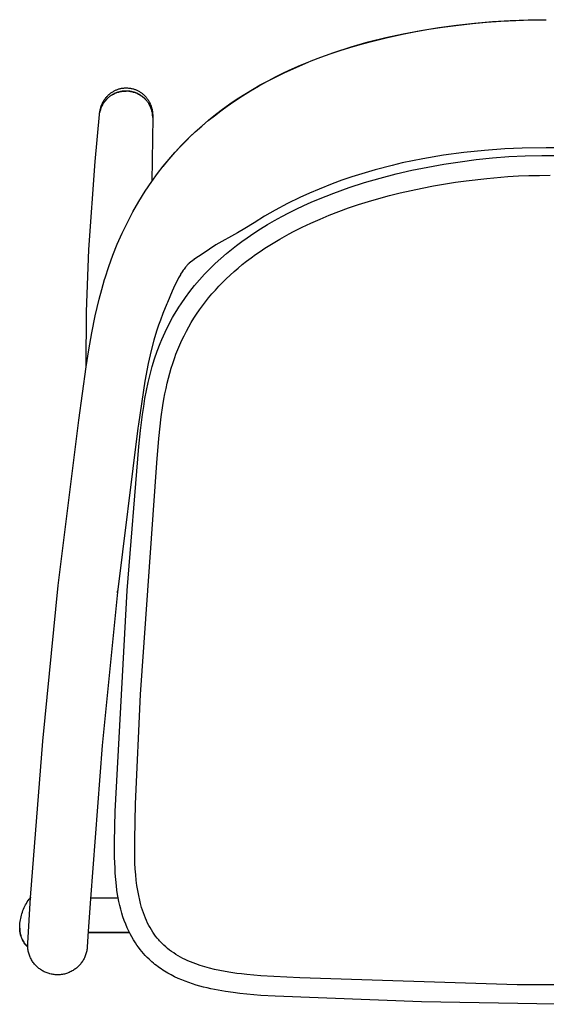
# Model space of a CAD drawing. Extents: x 27336 to 31322, y 10402 to 12001.
# Tile 4 of 12: x 27520 to 27802, y 11473 to 12001. Entities that reach past the tile are written whole.
import ezdxf

# ---------------------------------------------------------------- set-up
doc = ezdxf.new("R2010")
doc.units = 0
doc.header["$LTSCALE"] = 0.5
doc.layers.add('Visible Lines', color=7, linetype='CONTINUOUS', true_color=0x000000)

msp = doc.modelspace()

# ---------------------------------------------------------------- linework, layer by layer
at = {"layer": 'Visible Lines', "color": 0}
for p, q in [((27734.74, 11995.53), (27744.25, 11997.07)), ((27739.03, 11996.12), (27746.23, 11997.22)), ((27744.25, 11997.07), (27753.8, 11998.36)), ((27746.23, 11997.22), (27753.5, 11998.18)), ((27753.5, 11998.18), (27762.33, 11999.16)), ((27753.8, 11998.36), (27763.38, 11999.4)), ((27762.33, 11999.16), (27769.91, 11999.83)), ((27763.38, 11999.4), (27772.99, 12000.21)), ((27769.91, 11999.83), (27777.53, 12000.36)), ((27772.99, 12000.21), (27782.61, 12000.78)), ((27777.53, 12000.36), (27789.69, 12000.91)), ((27782.61, 12000.78), (27792.24, 12001.12)), ((27789.69, 12000.91), (27801.88, 12001.09)), ((27792.24, 12001.12), (27801.88, 12001.24)), ((27715.87, 11991.66), (27725.28, 11993.73)), ((27716.14, 11991.59), (27724.86, 11993.51)), ((27724.86, 11993.51), (27731.91, 11994.88)), ((27725.28, 11993.73), (27734.74, 11995.53)), ((27731.91, 11994.88), (27739.03, 11996.12)), ((27688.12, 11983.71), (27697.28, 11986.66)), ((27696.72, 11986.36), (27702.1, 11987.95)), ((27697.28, 11986.66), (27706.53, 11989.31)), ((27702.1, 11987.95), (27707.56, 11989.45)), ((27706.53, 11989.31), (27715.87, 11991.66)), ((27707.56, 11989.45), (27716.14, 11991.59)), ((27679.07, 11980.44), (27683.58, 11982.12)), ((27681.06, 11981.06), (27686.19, 11982.92)), ((27683.58, 11982.12), (27688.12, 11983.71)), ((27686.19, 11982.92), (27691.42, 11984.68)), ((27691.42, 11984.68), (27696.72, 11986.36)), ((27665.76, 11974.89), (27670.16, 11976.83)), ((27666.19, 11974.96), (27671.05, 11977.08)), ((27670.16, 11976.83), (27674.6, 11978.67)), ((27671.05, 11977.08), (27676.01, 11979.11)), ((27674.6, 11978.67), (27679.07, 11980.44)), ((27676.01, 11979.11), (27681.06, 11981.06)), ((27652.83, 11968.53), (27657.1, 11970.74)), ((27656.76, 11970.46), (27661.42, 11972.75)), ((27657.1, 11970.74), (27661.41, 11972.86)), ((27661.41, 11972.86), (27665.76, 11974.89)), ((27661.42, 11972.75), (27666.19, 11974.96)), ((27643.39, 11963.07), (27647.74, 11965.61)), ((27644.47, 11963.82), (27648.62, 11966.23)), ((27647.74, 11965.61), (27652.19, 11968.08)), ((27648.62, 11966.23), (27652.83, 11968.53)), ((27652.19, 11968.08), (27656.76, 11970.46)), ((27566.21, 11959.73), (27566.47, 11960.03)), ((27566.47, 11960.03), (27566.73, 11960.3)), ((27566.73, 11960.3), (27566.99, 11960.57)), ((27566.99, 11960.57), (27567.26, 11960.83)), ((27567.26, 11960.83), (27567.53, 11961.08)), ((27567.53, 11961.08), (27567.8, 11961.32)), ((27567.8, 11961.32), (27568.08, 11961.55)), ((27568.31, 11960.3), (27567.9, 11960)), ((27568.08, 11961.55), (27568.37, 11961.77)), ((27568.72, 11960.58), (27568.31, 11960.3)), ((27568.37, 11961.77), (27568.67, 11961.99)), ((27568.67, 11961.99), (27568.97, 11962.2)), ((27569.14, 11960.85), (27568.72, 11960.58)), ((27568.77, 11960.62), (27569.19, 11960.88)), ((27568.97, 11962.2), (27569.28, 11962.41)), ((27569.57, 11961.1), (27569.14, 11960.85)), ((27569.19, 11960.88), (27569.62, 11961.13)), ((27569.28, 11962.41), (27569.61, 11962.62)), ((27570.01, 11961.34), (27569.57, 11961.1)), ((27569.61, 11962.62), (27569.94, 11962.81)), ((27569.62, 11961.13), (27570.05, 11961.37)), ((27569.94, 11962.81), (27570.3, 11963.01)), ((27570.45, 11961.56), (27570.01, 11961.34)), ((27570.05, 11961.37), (27570.5, 11961.58)), ((27570.3, 11963.01), (27570.67, 11963.2)), ((27570.91, 11961.77), (27570.45, 11961.56)), ((27570.5, 11961.58), (27570.95, 11961.79)), ((27570.67, 11963.2), (27571.04, 11963.38)), ((27571.37, 11961.96), (27570.91, 11961.77)), ((27570.95, 11961.79), (27571.4, 11961.98)), ((27571.04, 11963.38), (27571.43, 11963.55)), ((27571.83, 11962.14), (27571.37, 11961.96)), ((27571.4, 11961.98), (27571.87, 11962.15)), ((27571.43, 11963.55), (27571.8, 11963.7)), ((27571.8, 11963.7), (27572.17, 11963.84)), ((27572.31, 11962.3), (27571.83, 11962.14)), ((27571.87, 11962.15), (27572.34, 11962.31)), ((27572.17, 11963.84), (27572.53, 11963.96)), ((27572.78, 11962.44), (27572.31, 11962.3)), ((27572.34, 11962.31), (27572.81, 11962.45)), ((27572.53, 11963.96), (27572.9, 11964.07)), ((27573.27, 11962.57), (27572.78, 11962.44)), ((27572.81, 11962.45), (27573.29, 11962.57)), ((27572.9, 11964.07), (27573.27, 11964.18)), ((27573.27, 11964.18), (27573.64, 11964.27)), ((27573.75, 11962.68), (27573.27, 11962.57)), ((27573.29, 11962.57), (27573.78, 11962.68)), ((27573.64, 11964.27), (27574.01, 11964.35)), ((27574.24, 11962.77), (27573.75, 11962.68)), ((27573.78, 11962.68), (27574.26, 11962.77)), ((27574.01, 11964.35), (27574.38, 11964.43)), ((27574.74, 11962.85), (27574.24, 11962.77)), ((27574.26, 11962.77), (27574.75, 11962.85)), ((27574.38, 11964.43), (27574.76, 11964.49)), ((27575.23, 11962.91), (27574.74, 11962.85)), ((27574.75, 11962.85), (27575.24, 11962.91)), ((27574.76, 11964.49), (27575.14, 11964.54)), ((27575.14, 11964.54), (27575.55, 11964.58)), ((27575.73, 11962.95), (27575.23, 11962.91)), ((27575.24, 11962.91), (27575.74, 11962.95)), ((27575.55, 11964.58), (27575.96, 11964.62)), ((27576.23, 11962.97), (27575.73, 11962.95)), ((27575.74, 11962.95), (27576.23, 11962.97)), ((27575.96, 11964.62), (27576.37, 11964.64)), ((27576.73, 11962.98), (27576.23, 11962.97)), ((27576.23, 11962.97), (27576.73, 11962.98)), ((27576.37, 11964.64), (27576.78, 11964.64)), ((27578.24, 11962.9), (27576.73, 11962.98)), ((27576.73, 11962.98), (27576.73, 11962.98)), ((27576.78, 11964.64), (27577.19, 11964.64)), ((27577.19, 11964.64), (27577.6, 11964.62)), ((27577.6, 11964.62), (27578.01, 11964.59)), ((27578.01, 11964.59), (27578.42, 11964.55)), ((27578.73, 11962.84), (27578.24, 11962.9)), ((27578.24, 11962.9), (27578.73, 11962.84)), ((27578.42, 11964.55), (27578.8, 11964.5)), ((27579.22, 11962.76), (27578.73, 11962.84)), ((27578.73, 11962.84), (27579.21, 11962.76)), ((27578.8, 11964.5), (27579.18, 11964.44)), ((27579.18, 11964.44), (27579.55, 11964.37)), ((27579.21, 11962.76), (27579.69, 11962.67)), ((27579.71, 11962.67), (27579.22, 11962.76)), ((27579.55, 11964.37), (27579.93, 11964.29)), ((27579.69, 11962.67), (27580.17, 11962.56)), ((27580.19, 11962.56), (27579.71, 11962.67)), ((27579.93, 11964.29), (27580.3, 11964.2)), ((27580.17, 11962.56), (27580.64, 11962.44)), ((27580.67, 11962.43), (27580.19, 11962.56)), ((27580.3, 11964.2), (27580.67, 11964.1)), ((27580.64, 11962.44), (27581.11, 11962.3)), ((27580.67, 11964.1), (27581.04, 11963.99)), ((27581.14, 11962.29), (27580.67, 11962.43)), ((27581.04, 11963.99), (27581.4, 11963.87)), ((27581.11, 11962.3), (27581.57, 11962.14)), ((27581.61, 11962.13), (27581.14, 11962.29)), ((27581.4, 11963.87), (27581.78, 11963.73)), ((27581.57, 11962.14), (27582.03, 11961.97)), ((27582.08, 11961.95), (27581.61, 11962.13)), ((27581.78, 11963.73), (27582.15, 11963.58)), ((27582.03, 11961.97), (27582.48, 11961.79)), ((27582.53, 11961.76), (27582.08, 11961.95)), ((27582.15, 11963.58), (27582.55, 11963.41)), ((27582.48, 11961.79), (27582.93, 11961.58)), ((27582.98, 11961.56), (27582.53, 11961.76)), ((27582.55, 11963.41), (27582.93, 11963.23)), ((27582.93, 11963.23), (27583.3, 11963.04)), ((27582.93, 11961.58), (27583.36, 11961.37)), ((27583.43, 11961.33), (27582.98, 11961.56)), ((27583.3, 11963.04), (27583.67, 11962.84)), ((27583.36, 11961.37), (27583.79, 11961.13)), ((27583.86, 11961.1), (27583.43, 11961.33)), ((27583.67, 11962.84), (27584, 11962.64)), ((27583.79, 11961.13), (27584.22, 11960.89)), ((27584.29, 11960.85), (27583.86, 11961.1)), ((27584, 11962.64), (27584.33, 11962.44)), ((27584.22, 11960.89), (27584.63, 11960.63)), ((27584.7, 11960.58), (27584.29, 11960.85)), ((27584.33, 11962.44), (27584.64, 11962.23)), ((27584.63, 11960.63), (27585.03, 11960.35)), ((27584.64, 11962.23), (27584.95, 11962.02)), ((27585.11, 11960.3), (27584.7, 11960.58)), ((27584.95, 11962.02), (27585.25, 11961.8)), ((27585.03, 11960.35), (27585.43, 11960.07)), ((27585.51, 11960), (27585.11, 11960.3)), ((27585.25, 11961.8), (27585.54, 11961.57)), ((27585.43, 11960.07), (27585.81, 11959.77)), ((27585.9, 11959.7), (27585.51, 11960)), ((27585.54, 11961.57), (27585.82, 11961.34)), ((27585.82, 11961.34), (27586.1, 11961.1)), ((27586.1, 11961.1), (27586.37, 11960.84)), ((27586.37, 11960.84), (27586.64, 11960.58)), ((27586.64, 11960.58), (27586.92, 11960.3)), ((27586.92, 11960.3), (27587.19, 11960.01)), ((27587.19, 11960.01), (27587.45, 11959.71)), ((27635.01, 11957.73), (27639.14, 11960.44)), ((27636.34, 11958.72), (27640.37, 11961.32)), ((27639.14, 11960.44), (27643.39, 11963.07)), ((27640.37, 11961.32), (27644.47, 11963.82)), ((27563.31, 11954.53), (27563.39, 11954.76)), ((27563.39, 11954.76), (27563.51, 11955.11)), ((27563.51, 11955.11), (27563.64, 11955.44)), ((27563.54, 11954.39), (27563.72, 11954.81)), ((27563.64, 11955.44), (27563.77, 11955.77)), ((27563.85, 11955.08), (27563.65, 11954.65)), ((27563.72, 11954.81), (27563.93, 11955.22)), ((27563.77, 11955.77), (27563.91, 11956.08)), ((27564.07, 11955.5), (27563.85, 11955.08)), ((27563.91, 11956.08), (27564.05, 11956.4)), ((27563.93, 11955.22), (27564.14, 11955.63)), ((27564.05, 11956.4), (27564.2, 11956.71)), ((27564.29, 11955.9), (27564.07, 11955.5)), ((27564.14, 11955.63), (27564.37, 11956.03)), ((27564.2, 11956.71), (27564.36, 11957.02)), ((27564.53, 11956.29), (27564.29, 11955.9)), ((27564.36, 11957.02), (27564.52, 11957.32)), ((27564.37, 11956.03), (27564.61, 11956.42)), ((27564.52, 11957.32), (27564.7, 11957.62)), ((27564.77, 11956.67), (27564.53, 11956.29)), ((27564.61, 11956.42), (27564.86, 11956.8)), ((27564.7, 11957.62), (27564.88, 11957.92)), ((27565.03, 11957.04), (27564.77, 11956.67)), ((27564.86, 11956.8), (27565.13, 11957.18)), ((27564.88, 11957.92), (27565.07, 11958.22)), ((27565.3, 11957.41), (27565.03, 11957.04)), ((27565.07, 11958.22), (27565.27, 11958.52)), ((27565.13, 11957.18), (27565.41, 11957.54)), ((27565.27, 11958.52), (27565.48, 11958.82)), ((27565.59, 11957.76), (27565.3, 11957.41)), ((27565.48, 11958.82), (27565.72, 11959.13)), ((27565.48, 11957.63), (27566.76, 11959.02)), ((27565.88, 11958.11), (27565.59, 11957.76)), ((27565.72, 11959.13), (27565.96, 11959.43)), ((27566.18, 11958.45), (27565.88, 11958.11)), ((27565.96, 11959.43), (27566.21, 11959.73)), ((27566.5, 11958.77), (27566.18, 11958.45)), ((27566.83, 11959.09), (27566.5, 11958.77)), ((27567.16, 11959.39), (27566.83, 11959.09)), ((27567.51, 11959.69), (27567.16, 11959.39)), ((27567.51, 11959.69), (27567.9, 11960)), ((27585.81, 11959.77), (27586.19, 11959.45)), ((27586.28, 11959.38), (27585.9, 11959.7)), ((27586.19, 11959.45), (27586.55, 11959.13)), ((27586.64, 11959.04), (27586.28, 11959.38)), ((27586.55, 11959.13), (27586.91, 11958.79)), ((27587, 11958.7), (27586.64, 11959.04)), ((27586.91, 11958.79), (27587.25, 11958.44)), ((27587.34, 11958.34), (27587, 11958.7)), ((27587.25, 11958.44), (27587.58, 11958.07)), ((27587.67, 11957.97), (27587.34, 11958.34)), ((27587.45, 11959.71), (27587.7, 11959.41)), ((27587.58, 11958.07), (27587.89, 11957.7)), ((27587.7, 11959.41), (27587.93, 11959.11)), ((27587.92, 11957.67), (27587.89, 11957.7)), ((27587.92, 11957.67), (27588.06, 11957.49)), ((27587.93, 11959.11), (27588.15, 11958.82)), ((27588.32, 11957.16), (27588.06, 11957.49)), ((27588.15, 11958.82), (27588.37, 11958.5)), ((27588.32, 11957.16), (27588.58, 11956.78)), ((27588.37, 11958.5), (27588.59, 11958.18)), ((27588.58, 11956.78), (27588.83, 11956.4)), ((27588.59, 11958.18), (27588.78, 11957.88)), ((27588.78, 11957.88), (27588.96, 11957.57)), ((27588.83, 11956.4), (27589.08, 11956.01)), ((27588.96, 11957.57), (27589.13, 11957.27)), ((27589.91, 11954.38), (27589, 11956.14)), ((27589.08, 11956.01), (27589.3, 11955.62)), ((27589.13, 11957.27), (27589.3, 11956.96)), ((27589.3, 11956.96), (27589.45, 11956.65)), ((27589.3, 11955.62), (27589.52, 11955.21)), ((27589.45, 11956.65), (27589.6, 11956.33)), ((27589.52, 11955.21), (27589.72, 11954.8)), ((27589.6, 11956.33), (27589.74, 11956.01)), ((27589.72, 11954.8), (27589.91, 11954.38)), ((27589.74, 11956.01), (27589.88, 11955.68)), ((27589.88, 11955.68), (27590.02, 11955.34)), ((27590.02, 11955.34), (27590.14, 11954.98)), ((27590.14, 11954.98), (27590.26, 11954.63)), ((27627.46, 11952.37), (27630.99, 11954.95)), ((27628.49, 11953.23), (27632.38, 11956.03)), ((27630.99, 11954.95), (27635.01, 11957.73)), ((27632.38, 11956.03), (27636.34, 11958.72)), ((27560.13, 11925.21), (27562.49, 11950.35)), ((27562.49, 11950.35), (27562.61, 11951.37)), ((27562.61, 11951.37), (27562.66, 11951.71)), ((27562.66, 11951.71), (27562.73, 11952.15)), ((27562.75, 11951.95), (27562.66, 11951.49)), ((27562.73, 11952.15), (27562.81, 11952.57)), ((27562.86, 11952.41), (27562.75, 11951.95)), ((27562.81, 11952.57), (27562.9, 11953.02)), ((27562.99, 11952.87), (27562.86, 11952.41)), ((27562.9, 11953.02), (27562.98, 11953.35)), ((27562.93, 11952.66), (27563.06, 11953.1)), ((27562.98, 11953.35), (27563.07, 11953.7)), ((27563.13, 11953.33), (27562.99, 11952.87)), ((27563.06, 11953.1), (27563.2, 11953.53)), ((27563.07, 11953.7), (27563.16, 11954.05)), ((27563.29, 11953.77), (27563.13, 11953.33)), ((27563.16, 11954.05), (27563.31, 11954.53)), ((27563.2, 11953.53), (27563.36, 11953.96)), ((27563.46, 11954.22), (27563.29, 11953.77)), ((27563.36, 11953.96), (27563.54, 11954.39)), ((27563.65, 11954.65), (27563.46, 11954.22)), ((27589.91, 11954.38), (27590.08, 11953.96)), ((27590.25, 11953.52), (27590.08, 11953.96)), ((27590.4, 11953.06), (27590.25, 11953.52)), ((27590.26, 11954.63), (27590.37, 11954.28)), ((27590.37, 11954.28), (27590.47, 11953.92)), ((27590.53, 11952.61), (27590.4, 11953.06)), ((27590.47, 11953.92), (27590.56, 11953.57)), ((27590.65, 11952.15), (27590.53, 11952.61)), ((27590.56, 11953.57), (27590.66, 11953.09)), ((27590.76, 11951.69), (27590.65, 11952.15)), ((27590.66, 11953.09), (27590.7, 11952.89)), ((27590.7, 11952.89), (27590.79, 11952.45)), ((27590.84, 11951.22), (27590.76, 11951.69)), ((27590.79, 11952.45), (27590.85, 11952.01)), ((27590.92, 11950.75), (27590.84, 11951.22)), ((27590.85, 11952.01), (27590.9, 11951.67)), ((27590.9, 11951.67), (27590.94, 11951.35)), ((27590.97, 11950.28), (27590.92, 11950.75)), ((27590.94, 11951.35), (27590.97, 11951.01)), ((27590.97, 11951.01), (27590.99, 11950.69)), ((27591.01, 11949.8), (27590.97, 11950.28)), ((27590.99, 11950.69), (27591.02, 11950.25)), ((27591.03, 11949.33), (27591.01, 11949.8)), ((27591.02, 11950.25), (27591.04, 11949.44)), ((27620.78, 11947.11), (27624.06, 11949.75)), ((27620.94, 11947.33), (27624.67, 11950.33)), ((27624.06, 11949.75), (27627.46, 11952.37)), ((27624.67, 11950.33), (27628.49, 11953.23)), ((27591.04, 11948.85), (27590.55, 11914.53)), ((27591.04, 11948.85), (27591.03, 11949.33)), ((27591.04, 11949.44), (27591.04, 11948.85)), ((27613.73, 11941.03), (27617.29, 11944.22)), ((27614.61, 11941.76), (27617.64, 11944.45)), ((27617.29, 11944.22), (27620.94, 11947.33)), ((27617.64, 11944.45), (27620.78, 11947.11)), ((27608.91, 11936.33), (27611.71, 11939.05)), ((27610.26, 11937.73), (27613.73, 11941.03)), ((27611.71, 11939.05), (27614.61, 11941.76)), ((27603, 11930.17), (27606.32, 11933.74)), ((27606.23, 11933.59), (27608.91, 11936.33)), ((27606.32, 11933.75), (27606.23, 11933.59)), ((27606.32, 11933.74), (27610.26, 11937.73)), ((27599.71, 11926.35), (27602.92, 11930.02)), ((27599.78, 11926.49), (27603, 11930.17)), ((27602.92, 11930.02), (27606.23, 11933.59)), ((27746.74, 11928.52), (27735.73, 11926.65)), ((27757.76, 11930.01), (27746.74, 11928.52)), ((27768.77, 11931.14), (27757.76, 11930.01)), ((27779.76, 11931.94), (27768.77, 11931.14)), ((27788.95, 11932.35), (27779.76, 11931.94)), ((27801.86, 11932.57), (27788.95, 11932.35)), ((27790.63, 11928.3), (27799.44, 11928.49)), ((27799.44, 11928.49), (27808.25, 11928.41)), ((27801.88, 11932.85), (27801.86, 11932.85)), ((27809.28, 11932.5), (27801.86, 11932.57)), ((27556.86, 11878.04), (27560.13, 11925.21)), ((27596.61, 11922.59), (27599.71, 11926.35)), ((27596.68, 11922.73), (27599.78, 11926.49)), ((27719.29, 11923.12), (27710.22, 11920.76)), ((27724.75, 11924.39), (27719.29, 11923.12)), ((27730.23, 11925.57), (27724.75, 11924.39)), ((27735.73, 11926.65), (27730.23, 11925.57)), ((27738.47, 11922.23), (27747.06, 11923.75)), ((27747.06, 11923.75), (27755.69, 11925.08)), ((27755.69, 11925.08), (27764.4, 11926.22)), ((27764.4, 11926.22), (27773.13, 11927.15)), ((27773.13, 11927.15), (27781.87, 11927.85)), ((27781.87, 11927.85), (27790.63, 11928.3)), ((27590.55, 11914.54), (27593.55, 11918.68)), ((27593.55, 11918.68), (27596.68, 11922.73)), ((27596.61, 11922.59), (27596.67, 11922.71)), ((27703.03, 11918.65), (27697.69, 11916.94)), ((27710.22, 11920.76), (27703.03, 11918.65)), ((27712.94, 11916.34), (27721.38, 11918.53)), ((27721.38, 11918.53), (27729.9, 11920.49)), ((27729.9, 11920.49), (27738.47, 11922.23)), ((27792.61, 11917.65), (27798.26, 11917.77)), ((27798.26, 11917.77), (27803.93, 11917.78)), ((27586.99, 11909.21), (27590.55, 11914.54)), ((27687.12, 11913.19), (27680.17, 11910.43)), ((27692.38, 11915.12), (27687.12, 11913.19)), ((27697.69, 11916.94), (27692.38, 11915.12)), ((27696.24, 11911.22), (27704.56, 11913.91)), ((27704.56, 11913.91), (27712.94, 11916.34)), ((27741.53, 11912.13), (27753.31, 11914.06)), ((27753.31, 11914.06), (27758.89, 11914.85)), ((27758.89, 11914.85), (27770.09, 11916.15)), ((27770.09, 11916.15), (27781.33, 11917.09)), ((27781.33, 11917.09), (27786.96, 11917.42)), ((27786.96, 11917.42), (27792.61, 11917.65)), ((27583.62, 11903.75), (27586.99, 11909.21)), ((27675.02, 11908.23), (27669.92, 11905.91)), ((27680.17, 11910.43), (27675.02, 11908.23)), ((27679.9, 11905.06), (27688.01, 11908.27)), ((27688.01, 11908.27), (27696.24, 11911.22)), ((27717.83, 11906.93), (27723.59, 11908.37)), ((27723.59, 11908.37), (27729.46, 11909.71)), ((27729.46, 11909.71), (27735.44, 11910.97)), ((27735.44, 11910.97), (27741.53, 11912.13)), ((27580.44, 11898.18), (27583.62, 11903.75)), ((27663.22, 11902.63), (27656.63, 11899.11)), ((27669.92, 11905.91), (27663.22, 11902.63)), ((27671.91, 11901.56), (27675.89, 11903.35)), ((27675.89, 11903.35), (27679.9, 11905.06)), ((27695.93, 11900.28), (27701.24, 11902.08)), ((27701.24, 11902.08), (27706.66, 11903.79)), ((27706.66, 11903.79), (27712.19, 11905.41)), ((27712.19, 11905.41), (27717.83, 11906.93)), ((27577.45, 11892.5), (27580.44, 11898.18)), ((27656.63, 11899.11), (27650.92, 11895.83)), ((27660.16, 11895.71), (27664.03, 11897.74)), ((27664.03, 11897.74), (27667.95, 11899.69)), ((27667.95, 11899.69), (27671.91, 11901.56)), ((27685.65, 11896.42), (27690.74, 11898.4)), ((27690.74, 11898.4), (27695.93, 11900.28)), ((27574.66, 11886.73), (27577.45, 11892.5)), ((27645.3, 11892.35), (27640.43, 11889.27)), ((27650.92, 11895.83), (27645.3, 11892.35)), ((27645.3, 11892.35), (27645.3, 11892.35)), ((27648.84, 11889.14), (27652.56, 11891.41)), ((27652.56, 11891.41), (27656.32, 11893.6)), ((27656.32, 11893.6), (27660.16, 11895.71)), ((27671.07, 11889.94), (27675.82, 11892.19)), ((27675.82, 11892.19), (27680.68, 11894.35)), ((27680.68, 11894.35), (27685.65, 11896.42)), ((27572.08, 11880.86), (27574.66, 11886.73)), ((27636.54, 11887.01), (27624.84, 11880.46)), ((27640.43, 11889.27), (27636.54, 11887.01)), ((27641.59, 11884.33), (27645.18, 11886.78)), ((27645.18, 11886.78), (27648.84, 11889.14)), ((27659.14, 11883.59), (27664.16, 11886.39)), ((27664.16, 11886.39), (27666.44, 11887.6)), ((27666.44, 11887.6), (27671.07, 11889.94)), ((27569.7, 11874.9), (27572.08, 11880.86)), ((27635.98, 11880.21), (27638.76, 11882.3)), ((27638.76, 11882.3), (27641.59, 11884.33)), ((27653.75, 11880.35), (27656.42, 11881.99)), ((27656.42, 11881.99), (27659.14, 11883.59)), ((27555.62, 11844.61), (27556.86, 11878.04)), ((27618.01, 11875.86), (27613.12, 11872.61)), ((27624.84, 11880.47), (27618.01, 11875.86)), ((27627.51, 11873.22), (27630.57, 11875.86)), ((27630.57, 11875.86), (27633.25, 11878.07)), ((27633.25, 11878.07), (27635.98, 11880.21)), ((27646.13, 11875.26), (27648.61, 11876.99)), ((27648.61, 11876.99), (27651.15, 11878.69)), ((27651.15, 11878.69), (27653.75, 11880.35)), ((27567.53, 11868.86), (27569.7, 11874.9)), ((27610.52, 11870.57), (27610.11, 11870.2)), ((27610.5, 11870.56), (27610.6, 11870.65)), ((27610.5, 11870.56), (27610.52, 11870.57)), ((27610.62, 11870.66), (27610.52, 11870.58)), ((27610.52, 11870.57), (27610.52, 11870.57)), ((27610.62, 11870.66), (27610.62, 11870.67)), ((27613.17, 11872.64), (27610.64, 11870.68)), ((27613.11, 11872.6), (27613.08, 11872.58)), ((27613.1, 11872.59), (27613.17, 11872.64)), ((27613.12, 11872.61), (27613.1, 11872.59)), ((27613.12, 11872.61), (27613.11, 11872.6)), ((27621.64, 11867.66), (27624.53, 11870.48)), ((27624.53, 11870.48), (27627.51, 11873.22)), ((27639.04, 11869.89), (27641.35, 11871.71)), ((27641.35, 11871.71), (27643.71, 11873.5)), ((27643.71, 11873.5), (27646.13, 11875.26)), ((27565.56, 11862.76), (27567.53, 11868.86)), ((27606.83, 11865.99), (27606.01, 11864.69)), ((27607.41, 11866.87), (27606.83, 11865.99)), ((27607.8, 11867.42), (27607.41, 11866.87)), ((27608.24, 11868.03), (27607.8, 11867.42)), ((27608.66, 11868.57), (27608.24, 11868.03)), ((27609.05, 11869.05), (27608.66, 11868.57)), ((27609.4, 11869.46), (27609.05, 11869.05)), ((27609.65, 11869.73), (27609.4, 11869.46)), ((27609.96, 11870.06), (27609.65, 11869.73)), ((27610.12, 11870.22), (27609.96, 11870.06)), ((27610.11, 11870.2), (27610.12, 11870.22)), ((27610.12, 11870.22), (27610.12, 11870.22)), ((27618.83, 11864.74), (27621.64, 11867.66)), ((27632.5, 11864.24), (27634.62, 11866.15)), ((27634.62, 11866.15), (27636.8, 11868.04)), ((27636.8, 11868.04), (27639.04, 11869.89)), ((27563.75, 11856.62), (27565.29, 11861.87)), ((27563.75, 11856.63), (27565.29, 11861.87)), ((27565.29, 11861.87), (27565.56, 11862.76)), ((27603.88, 11860.83), (27602.88, 11858.84)), ((27604.88, 11862.72), (27603.88, 11860.83)), ((27605.88, 11864.47), (27604.88, 11862.72)), ((27606.01, 11864.69), (27605.88, 11864.47)), ((27613.51, 11858.66), (27616.12, 11861.74)), ((27616.12, 11861.74), (27618.83, 11864.74)), ((27626.49, 11858.3), (27628.43, 11860.31)), ((27628.43, 11860.31), (27630.43, 11862.29)), ((27630.43, 11862.29), (27632.5, 11864.24)), ((27562.33, 11851.32), (27563.75, 11856.62)), ((27562.34, 11851.35), (27563.75, 11856.63)), ((27601.42, 11855.68), (27598.88, 11849.66)), ((27602.88, 11858.84), (27601.42, 11855.68)), ((27608.57, 11852.25), (27610.99, 11855.49)), ((27610.99, 11855.49), (27613.51, 11858.66)), ((27622.78, 11854.19), (27624.6, 11856.26)), ((27624.6, 11856.26), (27626.49, 11858.3)), ((27560.24, 11842.34), (27562.33, 11851.32)), ((27562.34, 11851.35), (27562.33, 11851.32)), ((27598.88, 11849.66), (27598.58, 11848.94)), ((27606.26, 11848.94), (27608.57, 11852.25)), ((27617.66, 11847.79), (27619.31, 11849.96)), ((27619.31, 11849.96), (27621.01, 11852.09)), ((27621.01, 11852.09), (27622.78, 11854.19)), ((27555.42, 11815.09), (27555.62, 11844.61)), ((27598.58, 11848.94), (27596.53, 11843.76)), ((27602.77, 11843.36), (27603.9, 11845.24)), ((27603.9, 11845.24), (27605.06, 11847.1)), ((27605.06, 11847.1), (27606.26, 11848.94)), ((27614.55, 11843.37), (27616.08, 11845.59)), ((27616.08, 11845.59), (27617.66, 11847.79)), ((27558.39, 11833.3), (27560.24, 11842.34)), ((27595.14, 11840.17), (27594.14, 11837.37)), ((27596.53, 11843.76), (27595.14, 11840.17)), ((27599.6, 11837.59), (27600.62, 11839.54)), ((27600.62, 11839.54), (27601.68, 11841.46)), ((27601.68, 11841.46), (27602.77, 11843.36)), ((27610.33, 11836.5), (27611.68, 11838.82)), ((27611.68, 11838.82), (27613.09, 11841.11)), ((27613.09, 11841.11), (27614.55, 11843.37)), ((27556.78, 11824.22), (27558.39, 11833.3)), ((27593.09, 11834.2), (27591.68, 11829.44)), ((27594.14, 11837.37), (27593.09, 11834.2)), ((27596.75, 11831.66), (27597.67, 11833.65)), ((27597.67, 11833.65), (27598.62, 11835.63)), ((27598.62, 11835.63), (27599.6, 11837.59)), ((27607.82, 11831.76), (27609.05, 11834.14)), ((27609.05, 11834.14), (27610.33, 11836.5)), ((27591.68, 11829.44), (27590.23, 11823.88)), ((27595.04, 11827.64), (27595.88, 11829.66)), ((27595.88, 11829.66), (27596.75, 11831.66)), ((27605.55, 11826.89), (27606.65, 11829.34)), ((27606.65, 11829.34), (27607.82, 11831.76)), ((27555.42, 11815.09), (27556.78, 11824.22)), ((27590.23, 11823.88), (27588.64, 11816.77)), ((27592.04, 11819.43), (27593.47, 11823.56)), ((27593.47, 11823.56), (27595.04, 11827.64)), ((27603.51, 11821.9), (27604.5, 11824.41)), ((27604.5, 11824.41), (27605.55, 11826.89)), ((27590.76, 11815.26), (27592.04, 11819.43)), ((27601.74, 11816.87), (27602.81, 11820)), ((27602.81, 11820), (27603.51, 11821.9)), ((27551.42, 11786.5), (27555.42, 11815.09)), ((27588.64, 11816.77), (27586.85, 11807.31)), ((27589.6, 11811), (27590.76, 11815.26)), ((27600.18, 11811.69), (27600.94, 11814.31)), ((27600.94, 11814.31), (27601.74, 11816.87)), ((27586.85, 11807.31), (27583.43, 11784.41)), ((27588.58, 11806.72), (27589.6, 11811)), ((27598.79, 11806.27), (27599.46, 11809.01)), ((27599.46, 11809.01), (27600.18, 11811.69)), ((27586.9, 11798.12), (27587.69, 11802.43)), ((27587.69, 11802.43), (27588.58, 11806.72)), ((27597.57, 11800.59), (27598.16, 11803.46)), ((27598.16, 11803.46), (27598.79, 11806.27)), ((27586.21, 11793.82), (27586.9, 11798.12)), ((27596.47, 11794.28), (27597.03, 11797.66)), ((27597.03, 11797.66), (27597.57, 11800.59)), ((27585.6, 11789.5), (27586.21, 11793.82)), ((27595.63, 11788.2), (27596.47, 11794.28)), ((27540.45, 11697.85), (27551.42, 11786.5)), ((27584.55, 11780.92), (27585.6, 11789.5)), ((27594.38, 11776.68), (27595.63, 11788.2)), ((27583.13, 11782.18), (27572.25, 11694.31)), ((27583.43, 11784.41), (27583.13, 11782.19)), ((27583.13, 11782.2), (27583.13, 11782.19)), ((27583.13, 11782.19), (27583.13, 11782.19)), ((27583.66, 11772.3), (27584.55, 11780.92)), ((27593.2, 11763.66), (27594.38, 11776.68)), ((27577.43, 11695.13), (27583.66, 11772.3)), ((27584.48, 11639.43), (27593.2, 11763.66)), ((27532.1, 11614.29), (27540.45, 11697.85)), ((27572.25, 11694.31), (27564.03, 11612.08)), ((27570.99, 11576.66), (27577.43, 11695.13)), ((27571.97, 11693.82), (27571.98, 11693.84)), ((27571.98, 11693.84), (27572, 11693.85)), ((27572, 11693.85), (27572.02, 11693.87)), ((27572.02, 11693.87), (27572.04, 11693.88)), ((27572.04, 11693.88), (27572.06, 11693.9)), ((27572.06, 11693.9), (27572.07, 11693.92)), ((27572.07, 11693.92), (27572.09, 11693.93)), ((27572.1, 11694.83), (27572.08, 11694.85)), ((27572.09, 11693.93), (27572.1, 11693.95)), ((27572.11, 11694.81), (27572.1, 11694.83)), ((27572.1, 11693.95), (27572.12, 11693.97)), ((27572.12, 11694.79), (27572.11, 11694.81)), ((27572.14, 11694.77), (27572.12, 11694.79)), ((27572.12, 11693.97), (27572.13, 11693.99)), ((27572.13, 11693.99), (27572.15, 11694.01)), ((27572.15, 11694.75), (27572.14, 11694.77)), ((27572.16, 11694.73), (27572.15, 11694.75)), ((27572.15, 11694.01), (27572.16, 11694.03)), ((27572.18, 11694.71), (27572.16, 11694.73)), ((27572.16, 11694.03), (27572.17, 11694.05)), ((27572.17, 11694.05), (27572.18, 11694.07)), ((27572.19, 11694.69), (27572.18, 11694.71)), ((27572.18, 11694.07), (27572.19, 11694.09)), ((27572.2, 11694.67), (27572.19, 11694.69)), ((27572.19, 11694.09), (27572.2, 11694.11)), ((27572.21, 11694.65), (27572.2, 11694.67)), ((27572.2, 11694.11), (27572.21, 11694.14)), ((27572.21, 11694.63), (27572.21, 11694.65)), ((27572.22, 11694.6), (27572.21, 11694.63)), ((27572.21, 11694.14), (27572.22, 11694.16)), ((27572.23, 11694.58), (27572.22, 11694.6)), ((27572.22, 11694.16), (27572.23, 11694.18)), ((27572.24, 11694.56), (27572.23, 11694.58)), ((27572.23, 11694.2), (27572.24, 11694.23)), ((27572.23, 11694.18), (27572.23, 11694.2)), ((27572.24, 11694.53), (27572.24, 11694.56)), ((27572.25, 11694.51), (27572.24, 11694.53)), ((27572.24, 11694.25), (27572.25, 11694.27)), ((27572.24, 11694.23), (27572.24, 11694.25)), ((27572.25, 11694.49), (27572.25, 11694.51)), ((27572.25, 11694.46), (27572.25, 11694.49)), ((27572.26, 11694.44), (27572.25, 11694.46)), ((27572.25, 11694.3), (27572.26, 11694.32)), ((27572.25, 11694.27), (27572.25, 11694.3)), ((27572.26, 11694.42), (27572.26, 11694.44)), ((27572.26, 11694.39), (27572.26, 11694.42)), ((27572.26, 11694.37), (27572.26, 11694.39)), ((27572.26, 11694.34), (27572.26, 11694.37)), ((27572.26, 11694.32), (27572.26, 11694.34)), ((27581.83, 11580.76), (27584.48, 11639.43)), ((27525.64, 11530.55), (27532.1, 11614.29)), ((27564.03, 11612.08), (27557.65, 11529.69)), ((27581.38, 11561.51), (27581.83, 11580.76)), ((27570.57, 11560.27), (27570.99, 11576.66)), ((27570.63, 11551.96), (27570.57, 11560.27)), ((27581.37, 11554.41), (27581.38, 11561.51)), ((27581.42, 11551.48), (27581.37, 11554.41)), ((27570.84, 11546.37), (27570.63, 11551.96)), ((27581.51, 11548.98), (27581.42, 11551.48)), ((27581.69, 11545.79), (27581.51, 11548.98)), ((27571, 11543.55), (27570.84, 11546.37)), ((27571.26, 11540.11), (27571, 11543.55)), ((27581.93, 11542.71), (27581.69, 11545.79)), ((27571.6, 11536.68), (27571.26, 11540.11)), ((27582.24, 11539.75), (27581.93, 11542.71)), ((27582.6, 11536.89), (27582.24, 11539.75)), ((27571.89, 11534.38), (27571.6, 11536.68)), ((27572.23, 11532.09), (27571.89, 11534.38)), ((27583.03, 11534.15), (27582.6, 11536.89)), ((27583.52, 11531.52), (27583.03, 11534.15)), ((27522.97, 11526.59), (27523.4, 11527.35)), ((27523.4, 11527.35), (27523.86, 11528.09)), ((27523.86, 11528.09), (27524.34, 11528.81)), ((27524.05, 11506.04), (27525.64, 11530.55)), ((27524.34, 11528.81), (27524.84, 11529.52)), ((27524.84, 11529.52), (27525.37, 11530.21)), ((27525.37, 11530.21), (27525.92, 11530.88)), ((27557.65, 11529.69), (27556.52, 11512.34)), ((27557.44, 11530.34), (27572.52, 11530.34)), ((27557.44, 11530.33), (27572.52, 11530.33)), ((27572.52, 11530.33), (27572.23, 11532.09)), ((27572.91, 11528.26), (27572.52, 11530.33)), ((27573.35, 11526.2), (27572.91, 11528.26)), ((27584.07, 11529), (27583.52, 11531.52)), ((27584.52, 11527.19), (27584.07, 11529)), ((27585.11, 11525.09), (27584.52, 11527.19)), ((27520.7, 11520.96), (27520.94, 11521.8)), ((27520.94, 11521.8), (27521.21, 11522.62)), ((27521.21, 11522.62), (27521.51, 11523.44)), ((27521.51, 11523.44), (27521.83, 11524.25)), ((27521.83, 11524.25), (27522.19, 11525.04)), ((27522.19, 11525.04), (27522.56, 11525.82)), ((27522.56, 11525.82), (27522.97, 11526.59)), ((27573.87, 11524.16), (27573.35, 11526.2)), ((27574.44, 11522.14), (27573.87, 11524.16)), ((27575.08, 11520.13), (27574.44, 11522.14)), ((27585.57, 11523.62), (27585.11, 11525.09)), ((27586.06, 11522.18), (27585.57, 11523.62)), ((27586.59, 11520.78), (27586.06, 11522.18)), ((27519.84, 11515.83), (27519.91, 11516.7)), ((27519.91, 11516.7), (27520.01, 11517.56)), ((27520.01, 11517.56), (27520.14, 11518.42)), ((27520.14, 11518.42), (27520.3, 11519.27)), ((27520.3, 11519.27), (27520.48, 11520.12)), ((27520.48, 11520.12), (27520.7, 11520.96)), ((27575.78, 11518.14), (27575.08, 11520.13)), ((27576.55, 11516.18), (27575.78, 11518.14)), ((27587.14, 11519.42), (27586.59, 11520.78)), ((27587.72, 11518.09), (27587.14, 11519.42)), ((27588.33, 11516.8), (27587.72, 11518.09)), ((27588.97, 11515.54), (27588.33, 11516.8)), ((27519.79, 11514.09), (27519.8, 11514.96)), ((27519.79, 11514.05), (27519.8, 11513.56)), ((27519.79, 11513.92), (27519.79, 11513.98)), ((27519.79, 11513.86), (27519.79, 11513.92)), ((27519.79, 11513.72), (27519.79, 11513.85)), ((27519.81, 11513.21), (27519.79, 11513.69)), ((27519.8, 11514.96), (27519.84, 11515.83)), ((27519.8, 11513.56), (27519.82, 11513.07)), ((27519.85, 11512.74), (27519.81, 11513.21)), ((27519.82, 11513.07), (27519.87, 11512.58)), ((27519.9, 11512.27), (27519.85, 11512.74)), ((27519.87, 11512.58), (27519.93, 11512.09)), ((27519.97, 11511.8), (27519.9, 11512.27)), ((27519.93, 11512.09), (27520, 11511.61)), ((27520.05, 11511.33), (27519.97, 11511.8)), ((27520, 11511.61), (27520.1, 11511.13)), ((27520.15, 11510.86), (27520.05, 11511.33)), ((27556.52, 11512.34), (27555.98, 11503.98)), ((27556.48, 11511.69), (27578.58, 11511.69)), ((27578.59, 11511.68), (27556.48, 11511.68)), ((27577.37, 11514.25), (27576.55, 11516.18)), ((27578.26, 11512.34), (27577.37, 11514.25)), ((27578.92, 11511.04), (27578.26, 11512.34)), ((27589.64, 11514.31), (27588.97, 11515.54)), ((27590.34, 11513.12), (27589.64, 11514.31)), ((27591.07, 11511.97), (27590.34, 11513.12)), ((27591.82, 11510.86), (27591.07, 11511.97)), ((27520.1, 11511.13), (27520.21, 11510.65)), ((27520.27, 11510.4), (27520.15, 11510.86)), ((27520.21, 11510.65), (27520.33, 11510.18)), ((27520.4, 11509.95), (27520.27, 11510.4)), ((27520.33, 11510.18), (27520.47, 11509.71)), ((27520.54, 11509.5), (27520.4, 11509.95)), ((27520.47, 11509.71), (27520.63, 11509.25)), ((27520.7, 11509.05), (27520.54, 11509.5)), ((27520.63, 11509.25), (27520.81, 11508.79)), ((27520.88, 11508.61), (27520.7, 11509.05)), ((27520.81, 11508.79), (27521, 11508.34)), ((27521.07, 11508.17), (27520.88, 11508.61)), ((27521, 11508.34), (27521.2, 11507.89)), ((27521.27, 11507.74), (27521.07, 11508.17)), ((27521.2, 11507.89), (27521.43, 11507.46)), ((27521.49, 11507.32), (27521.27, 11507.74)), ((27521.43, 11507.46), (27521.66, 11507.03)), ((27521.72, 11506.91), (27521.49, 11507.32)), ((27521.66, 11507.03), (27521.91, 11506.61)), ((27521.97, 11506.5), (27521.72, 11506.91)), ((27521.91, 11506.61), (27522.18, 11506.19)), ((27522.23, 11506.11), (27521.97, 11506.5)), ((27522.18, 11506.19), (27522.46, 11505.79)), ((27522.5, 11505.72), (27522.23, 11506.11)), ((27524.05, 11503.93), (27524.05, 11506.04)), ((27524.05, 11506.04), (27524.05, 11506.04)), ((27579.82, 11509.38), (27578.92, 11511.04)), ((27580.78, 11507.74), (27579.82, 11509.38)), ((27581.8, 11506.14), (27580.78, 11507.74)), ((27582.6, 11504.96), (27581.8, 11506.14)), ((27592.61, 11509.77), (27591.82, 11510.86)), ((27593.43, 11508.73), (27592.61, 11509.77)), ((27594.28, 11507.72), (27593.43, 11508.73)), ((27594.72, 11507.22), (27594.28, 11507.72)), ((27595.16, 11506.74), (27594.72, 11507.22)), ((27596.06, 11505.81), (27595.16, 11506.74)), ((27522.46, 11505.79), (27522.75, 11505.4)), ((27522.79, 11505.34), (27522.5, 11505.72)), ((27522.75, 11505.4), (27523.05, 11505.02)), ((27523.08, 11504.97), (27522.79, 11505.34)), ((27523.05, 11505.02), (27523.37, 11504.64)), ((27523.39, 11504.61), (27523.08, 11504.97)), ((27523.37, 11504.64), (27523.71, 11504.28)), ((27523.72, 11504.26), (27523.39, 11504.61)), ((27523.71, 11504.28), (27524.05, 11503.93)), ((27524.05, 11503.92), (27523.72, 11504.26)), ((27524.1, 11503.38), (27524.05, 11503.93)), ((27524.16, 11502.83), (27524.1, 11503.38)), ((27524.25, 11502.28), (27524.16, 11502.83)), ((27524.35, 11501.73), (27524.25, 11502.28)), ((27524.48, 11501.19), (27524.35, 11501.73)), ((27524.62, 11500.66), (27524.48, 11501.19)), ((27524.78, 11500.12), (27524.62, 11500.66)), ((27555.43, 11500.75), (27555.28, 11500.22)), ((27555.57, 11501.28), (27555.43, 11500.75)), ((27555.69, 11501.81), (27555.57, 11501.28)), ((27555.79, 11502.35), (27555.69, 11501.81)), ((27555.87, 11502.89), (27555.79, 11502.35)), ((27555.93, 11503.44), (27555.87, 11502.89)), ((27555.98, 11503.98), (27555.93, 11503.44)), ((27555.98, 11503.98), (27555.98, 11503.98)), ((27583.43, 11503.8), (27582.6, 11504.96)), ((27584.29, 11502.66), (27583.43, 11503.8)), ((27585.19, 11501.55), (27584.29, 11502.66)), ((27586.11, 11500.46), (27585.19, 11501.55)), ((27597, 11504.9), (27596.06, 11505.81)), ((27597.98, 11504.01), (27597, 11504.9)), ((27599, 11503.15), (27597.98, 11504.01)), ((27600.05, 11502.32), (27599, 11503.15)), ((27601.15, 11501.51), (27600.05, 11502.32)), ((27602.28, 11500.72), (27601.15, 11501.51)), ((27603.45, 11499.97), (27602.28, 11500.72)), ((27524.96, 11499.6), (27524.78, 11500.12)), ((27525.16, 11499.08), (27524.96, 11499.6)), ((27525.37, 11498.57), (27525.16, 11499.08)), ((27525.6, 11498.06), (27525.37, 11498.57)), ((27525.85, 11497.57), (27525.6, 11498.06)), ((27526.12, 11497.08), (27525.85, 11497.57)), ((27526.41, 11496.6), (27526.12, 11497.08)), ((27526.71, 11496.13), (27526.41, 11496.6)), ((27527.02, 11495.68), (27526.71, 11496.13)), ((27527.36, 11495.23), (27527.02, 11495.68)), ((27552.78, 11495.38), (27552.45, 11494.95)), ((27553.11, 11495.82), (27552.78, 11495.38)), ((27553.41, 11496.27), (27553.11, 11495.82)), ((27553.71, 11496.74), (27553.41, 11496.27)), ((27553.98, 11497.21), (27553.71, 11496.74)), ((27554.24, 11497.69), (27553.98, 11497.21)), ((27554.48, 11498.19), (27554.24, 11497.69)), ((27554.71, 11498.68), (27554.48, 11498.19)), ((27554.91, 11499.19), (27554.71, 11498.68)), ((27555.11, 11499.7), (27554.91, 11499.19)), ((27555.28, 11500.22), (27555.11, 11499.7)), ((27587.06, 11499.4), (27586.11, 11500.46)), ((27588.04, 11498.37), (27587.06, 11499.4)), ((27589.06, 11497.38), (27588.04, 11498.37)), ((27589.82, 11496.66), (27589.06, 11497.38)), ((27590.61, 11495.96), (27589.82, 11496.66)), ((27591.41, 11495.28), (27590.61, 11495.96)), ((27604.65, 11499.23), (27603.45, 11499.97)), ((27605.9, 11498.53), (27604.65, 11499.23)), ((27607.18, 11497.85), (27605.9, 11498.53)), ((27608.5, 11497.19), (27607.18, 11497.85)), ((27609.86, 11496.56), (27608.5, 11497.19)), ((27611.25, 11495.95), (27609.86, 11496.56)), ((27612.69, 11495.37), (27611.25, 11495.95)), ((27614.13, 11494.83), (27612.69, 11495.37)), ((27527.7, 11494.8), (27527.36, 11495.23)), ((27528.07, 11494.38), (27527.7, 11494.8)), ((27528.44, 11493.97), (27528.07, 11494.38)), ((27528.83, 11493.57), (27528.44, 11493.97)), ((27529.24, 11493.19), (27528.83, 11493.57)), ((27529.65, 11492.83), (27529.24, 11493.19)), ((27530.08, 11492.47), (27529.65, 11492.83)), ((27530.53, 11492.14), (27530.08, 11492.47)), ((27530.98, 11491.81), (27530.53, 11492.14)), ((27531.44, 11491.51), (27530.98, 11491.81)), ((27531.92, 11491.22), (27531.44, 11491.51)), ((27532.4, 11490.95), (27531.92, 11491.22)), ((27532.89, 11490.69), (27532.4, 11490.95)), ((27533.4, 11490.45), (27532.89, 11490.69)), ((27533.91, 11490.23), (27533.4, 11490.45)), ((27534.42, 11490.03), (27533.91, 11490.23)), ((27545.83, 11490.12), (27545.31, 11489.92)), ((27546.35, 11490.33), (27545.83, 11490.12)), ((27546.85, 11490.56), (27546.35, 11490.33)), ((27547.35, 11490.8), (27546.85, 11490.56)), ((27547.84, 11491.07), (27547.35, 11490.8)), ((27547.84, 11491.06), (27547.84, 11491.06)), ((27548.35, 11491.36), (27547.87, 11491.08)), ((27548.81, 11491.65), (27548.35, 11491.36)), ((27549.26, 11491.96), (27548.81, 11491.65)), ((27549.7, 11492.29), (27549.26, 11491.96)), ((27550.13, 11492.62), (27549.7, 11492.29)), ((27550.55, 11492.98), (27550.13, 11492.62)), ((27550.96, 11493.35), (27550.55, 11492.98)), ((27551.35, 11493.73), (27550.96, 11493.35)), ((27551.73, 11494.12), (27551.35, 11493.73)), ((27552.1, 11494.53), (27551.73, 11494.12)), ((27552.45, 11494.95), (27552.1, 11494.53)), ((27592.22, 11494.62), (27591.41, 11495.28)), ((27593.04, 11493.97), (27592.22, 11494.62)), ((27593.88, 11493.34), (27593.04, 11493.97)), ((27594.73, 11492.73), (27593.88, 11493.34)), ((27595.59, 11492.14), (27594.73, 11492.73)), ((27596.46, 11491.57), (27595.59, 11492.14)), ((27597.34, 11491.01), (27596.46, 11491.57)), ((27598.23, 11490.46), (27597.34, 11491.01)), ((27599.12, 11489.94), (27598.23, 11490.46)), ((27616.48, 11494.02), (27614.13, 11494.83)), ((27618.93, 11493.27), (27616.48, 11494.02)), ((27621.5, 11492.56), (27618.93, 11493.27)), ((27624.18, 11491.9), (27621.5, 11492.56)), ((27626.99, 11491.29), (27624.18, 11491.9)), ((27629.92, 11490.73), (27626.99, 11491.29)), ((27632.97, 11490.22), (27629.92, 11490.73)), ((27636.15, 11489.75), (27632.97, 11490.22)), ((27534.95, 11489.84), (27534.42, 11490.03)), ((27535.48, 11489.68), (27534.95, 11489.84)), ((27536.01, 11489.53), (27535.48, 11489.68)), ((27536.55, 11489.4), (27536.01, 11489.53)), ((27537.1, 11489.29), (27536.55, 11489.4)), ((27537.65, 11489.2), (27537.1, 11489.29)), ((27538.2, 11489.12), (27537.65, 11489.2)), ((27538.75, 11489.07), (27538.2, 11489.12)), ((27539.3, 11489.04), (27538.75, 11489.07)), ((27538.99, 11489.35), (27538.98, 11489.35)), ((27538.98, 11489.35), (27538.98, 11489.35)), ((27538.99, 11489.35), (27538.98, 11489.35)), ((27538.98, 11489.35), (27538.98, 11489.35)), ((27538.98, 11489.35), (27538.98, 11489.35)), ((27538.98, 11489.35), (27538.98, 11489.35)), ((27538.98, 11489.35), (27538.98, 11489.35)), ((27538.98, 11489.35), (27538.98, 11489.35)), ((27538.98, 11489.35), (27538.98, 11489.35)), ((27538.98, 11489.35), (27538.98, 11489.35)), ((27538.98, 11489.35), (27538.98, 11489.35)), ((27538.98, 11489.35), (27538.98, 11489.35)), ((27538.98, 11489.35), (27538.98, 11489.35)), ((27538.98, 11489.35), (27538.98, 11489.35)), ((27539, 11489.35), (27538.99, 11489.35)), ((27538.99, 11489.35), (27538.99, 11489.35)), ((27538.99, 11489.35), (27538.99, 11489.35)), ((27538.99, 11489.35), (27538.99, 11489.35)), ((27538.99, 11489.35), (27538.99, 11489.35)), ((27538.99, 11489.35), (27538.99, 11489.35)), ((27538.99, 11489.35), (27538.99, 11489.35)), ((27538.99, 11489.35), (27538.99, 11489.35)), ((27538.99, 11489.35), (27538.99, 11489.35)), ((27538.99, 11489.35), (27538.99, 11489.35)), ((27538.99, 11489.35), (27538.99, 11489.35)), ((27538.99, 11489.35), (27538.99, 11489.35)), ((27538.99, 11489.35), (27538.99, 11489.35)), ((27538.99, 11489.35), (27538.99, 11489.35)), ((27539, 11489.35), (27538.99, 11489.35)), ((27538.99, 11489.35), (27538.99, 11489.35)), ((27538.99, 11489.35), (27538.99, 11489.35)), ((27538.99, 11489.35), (27538.99, 11489.35)), ((27538.99, 11489.35), (27538.99, 11489.35)), ((27538.99, 11489.35), (27538.99, 11489.35)), ((27538.99, 11489.35), (27538.99, 11489.35)), ((27538.99, 11489.35), (27538.99, 11489.35)), ((27538.99, 11489.35), (27538.99, 11489.35)), ((27538.99, 11489.35), (27538.99, 11489.35)), ((27538.99, 11489.35), (27538.99, 11489.35)), ((27538.99, 11489.35), (27538.99, 11489.35)), ((27538.99, 11489.35), (27538.99, 11489.35)), ((27539, 11489.35), (27539, 11489.35)), ((27539, 11489.35), (27539, 11489.35)), ((27539, 11489.35), (27539, 11489.35)), ((27539, 11489.35), (27539, 11489.35)), ((27539, 11489.35), (27539, 11489.35)), ((27539, 11489.35), (27539, 11489.35)), ((27539, 11489.35), (27539, 11489.35)), ((27539, 11489.35), (27539, 11489.35)), ((27539, 11489.35), (27539, 11489.35)), ((27539, 11489.35), (27539, 11489.35)), ((27539, 11489.35), (27539, 11489.35)), ((27539, 11489.35), (27539, 11489.35)), ((27539, 11489.35), (27539, 11489.35)), ((27539, 11489.35), (27539, 11489.35)), ((27539, 11489.35), (27539, 11489.35)), ((27539, 11489.35), (27539, 11489.35)), ((27539, 11489.35), (27539, 11489.35)), ((27539, 11489.35), (27539, 11489.35)), ((27539, 11489.35), (27539, 11489.35)), ((27539, 11489.35), (27539, 11489.35)), ((27539, 11489.35), (27539, 11489.35)), ((27539, 11489.35), (27539, 11489.35)), ((27539, 11489.35), (27539, 11489.35)), ((27539, 11489.35), (27539, 11489.35)), ((27539, 11489.35), (27539, 11489.35)), ((27539, 11489.35), (27539, 11489.35)), ((27539, 11489.35), (27539, 11489.35)), ((27539, 11489.35), (27539, 11489.35)), ((27539, 11489.35), (27539, 11489.35)), ((27539, 11489.35), (27539, 11489.35)), ((27539, 11489.35), (27539, 11489.35)), ((27539, 11489.35), (27539, 11489.35)), ((27539, 11489.35), (27539, 11489.35)), ((27539, 11489.35), (27539, 11489.35)), ((27539, 11489.35), (27539, 11489.35)), ((27539, 11489.35), (27539, 11489.35)), ((27539, 11489.35), (27539, 11489.35)), ((27539, 11489.35), (27539, 11489.35)), ((27539, 11489.35), (27539, 11489.35)), ((27539, 11489.35), (27539, 11489.35)), ((27539, 11489.35), (27539, 11489.35)), ((27539, 11489.35), (27539, 11489.35)), ((27539, 11489.35), (27539, 11489.35)), ((27539, 11489.35), (27539, 11489.35)), ((27539, 11489.35), (27539, 11489.35)), ((27539, 11489.35), (27539, 11489.35)), ((27539, 11489.35), (27539, 11489.35)), ((27539, 11489.35), (27539, 11489.35)), ((27539, 11489.35), (27539, 11489.35)), ((27539, 11489.35), (27539, 11489.35)), ((27539, 11489.35), (27539, 11489.35)), ((27539, 11489.35), (27539, 11489.35)), ((27539, 11489.35), (27539, 11489.35)), ((27539, 11489.35), (27539, 11489.35)), ((27539, 11489.35), (27539, 11489.35)), ((27539, 11489.35), (27539, 11489.35)), ((27539, 11489.35), (27539, 11489.35)), ((27539, 11489.35), (27539, 11489.35)), ((27539, 11489.35), (27539, 11489.35)), ((27539, 11489.35), (27539, 11489.35)), ((27539, 11489.35), (27539, 11489.35)), ((27539, 11489.35), (27539, 11489.35)), ((27539, 11489.35), (27539, 11489.35)), ((27539, 11489.35), (27539, 11489.35)), ((27539, 11489.35), (27539, 11489.35)), ((27539, 11489.35), (27539, 11489.35)), ((27539, 11489.35), (27539, 11489.35)), ((27539, 11489.35), (27539, 11489.35)), ((27539, 11489.35), (27539, 11489.35)), ((27539, 11489.35), (27539, 11489.35)), ((27539, 11489.35), (27539, 11489.35)), ((27539, 11489.35), (27539, 11489.35)), ((27539, 11489.35), (27539, 11489.35)), ((27539, 11489.35), (27539, 11489.35)), ((27539, 11489.35), (27539, 11489.35)), ((27539, 11489.35), (27539, 11489.35)), ((27539, 11489.35), (27539, 11489.35)), ((27539, 11489.35), (27539, 11489.35)), ((27539, 11489.35), (27539, 11489.35)), ((27539, 11489.35), (27539, 11489.35)), ((27539, 11489.35), (27539, 11489.35)), ((27539, 11489.35), (27539, 11489.35)), ((27539, 11489.35), (27539, 11489.35)), ((27539, 11489.35), (27539, 11489.35)), ((27539, 11489.35), (27539, 11489.35)), ((27539, 11489.35), (27539, 11489.35)), ((27539, 11489.35), (27539, 11489.35)), ((27539, 11489.35), (27539, 11489.35)), ((27539, 11489.35), (27539, 11489.35)), ((27539, 11489.35), (27539, 11489.35)), ((27539, 11489.35), (27539, 11489.35)), ((27539, 11489.35), (27539, 11489.35)), ((27539, 11489.35), (27539, 11489.35)), ((27539, 11489.35), (27539, 11489.35)), ((27539, 11489.35), (27539, 11489.35)), ((27539, 11489.35), (27539, 11489.35)), ((27539, 11489.35), (27539, 11489.35)), ((27539, 11489.35), (27539, 11489.35)), ((27539, 11489.35), (27539, 11489.35)), ((27539, 11489.35), (27539, 11489.35)), ((27539, 11489.35), (27539, 11489.35)), ((27539, 11489.35), (27539, 11489.35)), ((27539, 11489.35), (27539, 11489.35)), ((27539, 11489.35), (27539, 11489.35)), ((27539, 11489.35), (27539, 11489.35)), ((27539, 11489.35), (27539, 11489.35)), ((27539, 11489.35), (27539, 11489.35)), ((27539, 11489.35), (27539, 11489.35)), ((27539, 11489.35), (27539, 11489.35)), ((27539, 11489.35), (27539, 11489.35)), ((27539, 11489.35), (27539, 11489.35)), ((27539, 11489.35), (27539, 11489.35)), ((27539, 11489.35), (27539, 11489.35)), ((27539, 11489.35), (27539, 11489.35)), ((27539.86, 11489.02), (27539.3, 11489.04)), ((27540.41, 11489.02), (27539.86, 11489.02)), ((27540.97, 11489.05), (27540.41, 11489.02)), ((27541.52, 11489.09), (27540.97, 11489.05)), ((27542.08, 11489.15), (27541.52, 11489.09)), ((27542.63, 11489.23), (27542.08, 11489.15)), ((27543.17, 11489.33), (27542.63, 11489.23)), ((27543.71, 11489.45), (27543.17, 11489.33)), ((27544.25, 11489.59), (27543.71, 11489.45)), ((27544.79, 11489.75), (27544.25, 11489.59)), ((27545.31, 11489.92), (27544.79, 11489.75)), ((27600.93, 11488.94), (27599.12, 11489.94)), ((27602.76, 11488), (27600.93, 11488.94)), ((27604.65, 11487.12), (27602.76, 11488)), ((27606.55, 11486.29), (27604.65, 11487.12)), ((27608.46, 11485.53), (27606.55, 11486.29)), ((27610.39, 11484.82), (27608.46, 11485.53)), ((27612.32, 11484.16), (27610.39, 11484.82)), ((27638.57, 11489.46), (27636.15, 11489.75)), ((27641.5, 11489.16), (27638.57, 11489.46)), ((27648.9, 11488.56), (27641.5, 11489.16)), ((27669.83, 11487.35), (27648.9, 11488.56)), ((27786.23, 11483.67), (27669.83, 11487.35)), ((27614.27, 11483.55), (27612.32, 11484.16)), ((27616.21, 11482.99), (27614.27, 11483.55)), ((27618.16, 11482.47), (27616.21, 11482.99)), ((27620.15, 11481.98), (27618.16, 11482.47)), ((27622.15, 11481.52), (27620.15, 11481.98)), ((27626.13, 11480.71), (27622.15, 11481.52)), ((27630.11, 11480.03), (27626.13, 11480.71)), ((27634.07, 11479.45), (27630.11, 11480.03)), ((27811.42, 11483.58), (27786.23, 11483.67)), ((27634.07, 11479.45), (27634.06, 11479.45)), ((27637.76, 11479), (27634.07, 11479.45)), ((27634.07, 11479.45), (27634.07, 11479.45)), ((27641.46, 11478.61), (27637.76, 11479)), ((27648.88, 11477.99), (27641.46, 11478.61)), ((27656.67, 11477.51), (27648.88, 11477.99)), ((27735.09, 11474.6), (27656.67, 11477.51)), ((27807.24, 11473.2), (27735.09, 11474.6))]:
    msp.add_line(p, q, dxfattribs=at)

doc.saveas('drawing.dxf')
